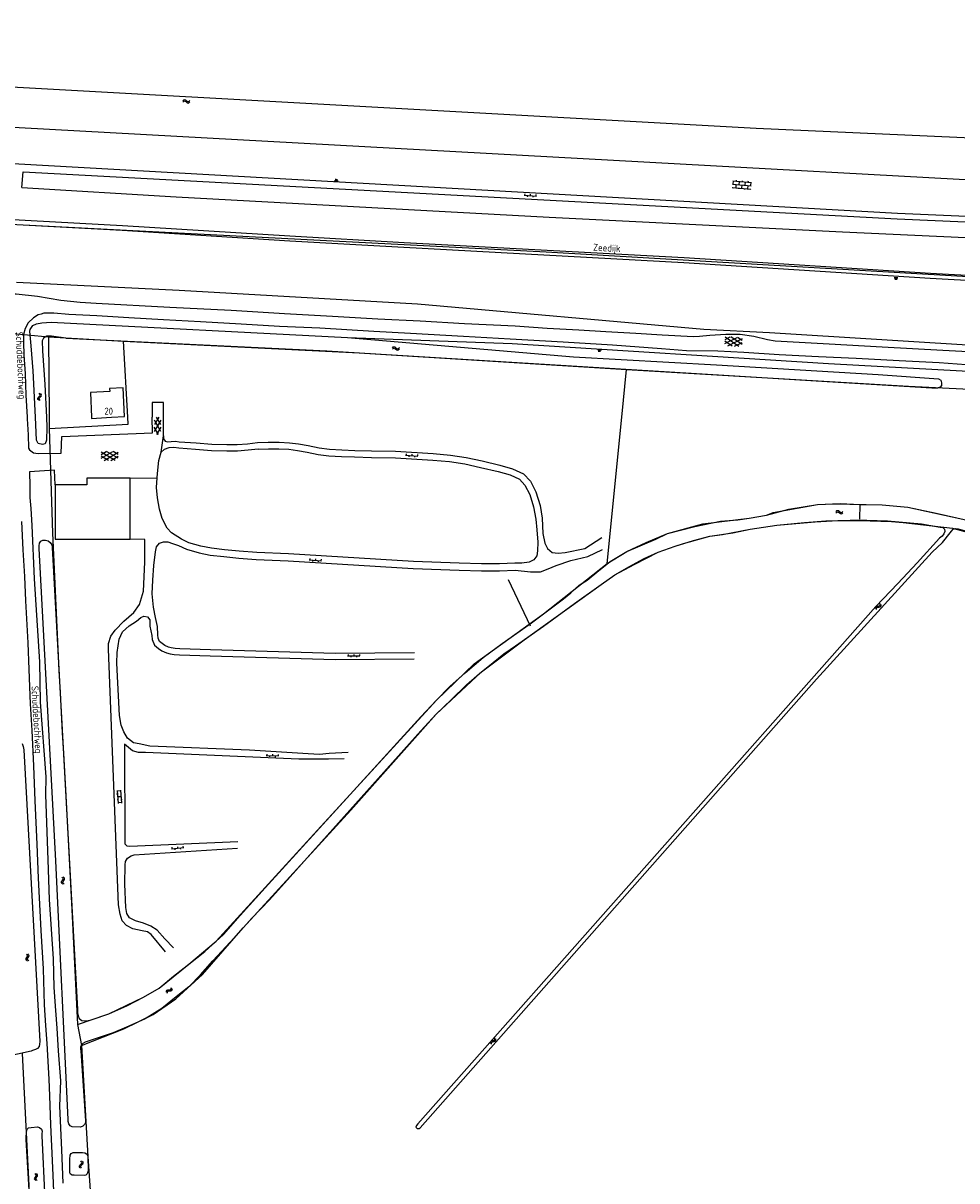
# Model space of a CAD drawing. Header units: metres. Extents: x 51973 to 58000, y 375000 to 380663.
# Tile 11 of 56: x 54981 to 55313, y 375728 to 376140. Entities that reach past the tile are written whole.
import ezdxf

# ---------------------------------------------------------------- set-up
doc = ezdxf.new("R2010")
doc.units = ezdxf.units.M
doc.header["$LTSCALE"] = 0.1
doc.layers.get('0').update_dxf_attribs({"linetype": 'CONTINUOUS'})
doc.layers.add('B-WA-OG-TOPOGRAFIE-G', color=253, linetype='CONTINUOUS')
doc.styles.add('ISOCP', font='ISOCP.shx', dxfattribs={"height": 1.8})

# ---------------------------------------------------------------- blocks, each defined once
blk = doc.blocks.new('BIJPIJL')
at = {"color": 0}
blk.add_line((0, 0), (1, 0), dxfattribs=at)
blk = doc.blocks.new('S05')
at = {"color": 0}
for p, q in [((0.08, 0.3), (0.38, 0.59)), ((0.11, -0.19), (0.41, 0.09)), ((0.38, 0.59), (0.68, 0.71)), ((0.41, 0.09), (0.71, 0.21)), ((0.68, 0.71), (1.01, 0.62)), ((0.71, 0.21), (1.02, 0.12)), ((1.01, 0.62), (1.33, 0.37)), ((1.02, 0.12), (1.36, -0.12)), ((1.33, 0.37), (1.66, 0.13)), ((1.66, 0.13), (1.97, 0.04)), ((1.97, 0.04), (2.28, 0.16)), ((2.28, 0.16), (2.58, 0.44)), ((1.36, -0.12), (1.68, -0.37)), ((1.68, -0.37), (2, -0.46)), ((2, -0.46), (2.31, -0.33)), ((2.31, -0.33), (2.61, -0.05))]:
    blk.add_line(p, q, dxfattribs=at)
blk = doc.blocks.new('S026')
at = {"color": 0}
for p, q in [((0, 0), (4.4, 0)), ((0.2, 0.5), (0.2, 0)), ((1.2, 0), (1.2, -0.5)), ((2.2, 0.5), (2.2, 0)), ((3.2, 0), (3.2, -0.5)), ((4.2, 0.5), (4.2, 0))]:
    blk.add_line(p, q, dxfattribs=at)
blk = doc.blocks.new('S022')
at = {"color": 0}
for p, q in [((0.01, 1.15), (0.31, 1.15)), ((0.31, -2.3), (0.31, 2.3)), ((0.31, 2.1), (1.51, 2.1)), ((0.31, 0), (1.51, 0)), ((1.51, -2.3), (1.51, 2.3)), ((1.51, 1.05), (1.81, 1.05)), ((0.01, -1.15), (0.31, -1.15)), ((0.31, -2.1), (1.51, -2.1)), ((1.51, -1.05), (1.81, -1.05))]:
    blk.add_line(p, q, dxfattribs=at)
blk = doc.blocks.new('S014')
at = {"color": 0}
for p, q in [((0, -0.75), (4.2, 1.67)), ((0, 0.65), (1.78, 1.67)), ((5.07, -1.52), (0, 1.4)), ((2.64, -1.52), (0, 0)), ((1.08, -1.52), (6.15, 1.4)), ((6.15, -0.75), (1.95, 1.67)), ((3.51, -1.52), (6.15, 0)), ((6.15, 0.65), (4.37, 1.67))]:
    blk.add_line(p, q, dxfattribs=at)
blk = doc.blocks.new('S016')
at = {"color": 0, "linetype": 'Continuous'}
for points in [[(0.01, -0.38), (2.65, 1.15)], [(2.65, -1.15), (0.01, 0.38)], [(5.07, -1.15), (1.09, 1.15)], [(1.09, -1.15), (5.07, 1.15)], [(6.16, -0.38), (3.51, 1.15)], [(3.51, -1.15), (6.16, 0.37)]]:
    blk.add_lwpolyline(points, dxfattribs=at)
blk = doc.blocks.new('S024')
at = {"color": 0}
for p, q in [((0, 1.2), (6.7, 1.2)), ((0, 0), (6.7, 0)), ((0.2, 1.2), (0.2, 0)), ((1.25, 1.5), (1.25, 1.2)), ((1.25, 0), (1.25, -1.2)), ((2.3, 1.2), (2.3, 0)), ((3.35, 1.5), (3.35, 1.2)), ((3.35, 0), (3.35, -1.2)), ((4.4, 1.2), (4.4, 0)), ((5.45, 1.5), (5.45, 1.2)), ((5.45, 0), (5.45, -1.2)), ((6.5, 1.2), (6.5, 0)), ((0, -1.2), (6.7, -1.2)), ((0.2, -1.2), (0.2, -1.5)), ((2.3, -1.2), (2.3, -1.5)), ((4.4, -1.2), (4.4, -1.5)), ((6.5, -1.2), (6.5, -1.5))]:
    blk.add_line(p, q, dxfattribs=at)
blk = doc.blocks.new('S04')
at = {"color": 0}
for p, q in [((0, 0.5), (0.5, 0.5)), ((0, 0.25), (1, 0.25)), ((0, 0), (0.5, 0)), ((0, -0.25), (1, -0.25)), ((0, -0.5), (0.5, -0.5))]:
    blk.add_line(p, q, dxfattribs=at)

msp = doc.modelspace()

# ---------------------------------------------------------------- linework, layer by layer
at = {"layer": 'B-WA-OG-TOPOGRAFIE-G'}
for points in [[(55418.82, 376094.77), (55241.83, 376102.61), (54567.26, 376140.125)], [(54563.886, 376126.752), (54606.301, 376123.735), (54650.878, 376121.017), (54730.112, 376116.543), (54811.665, 376112.302), (55415.331, 376079.076), (55431.025, 376078.14), (55438.775, 376077.734)], [(54382.351, 376084.804), (54385.062, 376086.212), (54394.646, 376090.862), (54404.566, 376095.297), (54414.271, 376098.982), (54423.366, 376101.858), (54432.246, 376104.517), (54442.858, 376107.436), (54454.102, 376110.021), (54463.24, 376111.577), (54474.584, 376113.532), (54485.062, 376114.658), (54501.077, 376115.559), (54508.554, 376116.039), (54518.963, 376115.736), (54529.823, 376115.236), (54544.164, 376114.527), (54560.148, 376113.4), (54586.623, 376111.728), (54626.058, 376109.657), (54693.036, 376105.834), (54979.767, 376090.087), (55292.055, 376072.556), (55417.472, 376067.115)], [(54402.641, 376071.499), (54411.782, 376075.689), (54418.397, 376078.241), (54425.96, 376080.957), (54434.721, 376083.791), (54449.318, 376087.813), (54460.831, 376090.639), (54478.053, 376093.051), (54482.644, 376093.821), (54488.243, 376094.105), (54498.157, 376093.505), (54538.565, 376091.545), (54615.395, 376087.137), (54694.915, 376083.1), (54726.997, 376081.462), (54851.845, 376075.107), (54942.359, 376070.523), (54967.538, 376069.157), (55167.215, 376058.858), (55404.393, 376044.989)], [(54502.196, 376093.309), (54503.213, 376093.36), (54517.79, 376094.042), (54529.119, 376093.782), (54545.556, 376093.028), (54575.662, 376090.839), (54618.509, 376088.722), (54716.877, 376083.722), (54817.309, 376078.546), (54917.074, 376073.634), (55016.701, 376068.229), (55076.193, 376064.502), (55116.763, 376062.19), (55216.271, 376056.81), (55303.787, 376051.234), (55312.348, 376050.699), (55332.778, 376049.687), (55367.376, 376047.934), (55383.082, 376047.141)], [(54980.882, 376081.694), (54981.366, 376087.251), (55291.955, 376070.505), (55389.088, 376066.323)], [(54980.882, 376081.694), (55035.709, 376078.339), (55168.259, 376071.103), (55272.532, 376065.905), (55385.668, 376060.737)], [(54956.975, 376069.73), (55016.6, 376066.495), (55076.089, 376062.768), (55116.667, 376060.456), (55216.169, 376055.076), (55303.678, 376049.501), (55312.251, 376048.965), (55332.691, 376047.952), (55367.292, 376046.199), (55384.019, 376043.99)], [(54701.715, 376057.539), (54712.43, 376056.96), (54725.54, 376056.33), (54729.61, 376056.95), (54733.26, 376057.27), (54739.85, 376056.89), (54744.85, 376056.09), (54747.8, 376054.98), (54766.79, 376053.9), (54785.25, 376052.89), (54805.07, 376051.86), (54826.14, 376050.7), (54847.59, 376049.46), (54875.98, 376047.89), (54904.9, 376046.24), (54938.22, 376044.41), (54960.21, 376043.19), (54965.86, 376043.57), (54969.86, 376044.08), (54977.62, 376043.91), (54978.85, 376043.86), (54986.51, 376043.03), (54994.72, 376041.68)], [(54978.945, 376048.058), (55036.854, 376045.127), (55121.533, 376040.373), (55223.292, 376031.28)], [(54994.72, 376041.68), (55001.66, 376040.86), (55007.36, 376040.57), (55033.51, 376039.16), (55055.24, 376038.08), (55074.28, 376036.89), (55091.32, 376035.95), (55107.41, 376035.04), (55122.46, 376034.27), (55138.18, 376033.33), (55156.22, 376032.51), (55167.59, 376031.73), (55178.89, 376031.09), (55188.46, 376030.52), (55199.06, 376029.9), (55208.48, 376029.29), (55219.65, 376028.73), (55221.75, 376028.77), (55225.38, 376029.24), (55231.05, 376029.59), (55236.15, 376029.52), (55241.09, 376028.82), (55245.88, 376027.7), (55248.67, 376027.13), (55267.85, 376026.1), (55286.61, 376025.02), (55308.24, 376023.85), (55326.06, 376022.87)], [(54987.725, 376036.69), (54986.69, 376036.36), (54984.99, 376035.31), (54983.13, 376033.52), (54982.02, 376031.51), (54981.47, 376029.39), (54981.45, 376026.53), (54981.56, 376022.24), (54982.02, 376015.47), (54982.32, 376007.82), (54982.742, 376000)], [(55322.91, 376018.21), (55306.95, 376019.35), (55292.65, 376020.08), (55277.45, 376020.86), (55264.02, 376021.45), (55250.05, 376022.15), (55237.53, 376022.98), (55228.2, 376023.45), (55217.11, 376023.62), (55208.28, 376024.33), (55190.77, 376025.68), (55173.25, 376026.68), (55154.44, 376027.8), (55137.86, 376028.71), (55119, 376029.79), (55105.97, 376030.51), (55086.75, 376031.64), (55072.52, 376032.31), (55058.89, 376033.12), (55044.38, 376033.93), (55031.29, 376034.64), (55018.96, 376035.3), (55007.6, 376036.02), (54997.64, 376036.54), (54992.22, 376036.96), (54988.76, 376037.02), (54987.725, 376036.69)], [(54983.704, 376030.554), (54983.82, 376031.234), (54984.827, 376032.631), (54986.123, 376033.2), (54987.948, 376033.571), (54991.281, 376033.786), (55096.661, 376028.368), (55176.92, 376021.428), (55227.727, 376018.679), (55285.295, 376015.163), (55306.669, 376013.648)], [(55223.292, 376031.28), (55246.646, 376030.166), (55326.438, 376025.154), (55333.868, 376024.7), (55343.135, 376024.399), (55352.839, 376024.101), (55364.942, 376024.033), (55377.356, 376024.312)], [(54970.382, 376030.491), (54990.375, 376028.627)], [(54985.731, 376000), (54984.899, 376016.548), (54984.176, 376025.402), (54983.704, 376030.554)], [(54996.472, 376028.076), (54991.482, 376028.882), (54989.765, 376028.817), (54988.605, 376028.146), (54988.112, 376027.146), (54988.241, 376023.602), (54989.08, 376011.64), (54989.649, 376000)], [(54990.375, 376028.627), (54990.56, 376000)], [(54990.375, 376028.627), (55017.077, 376027.074)], [(54996.472, 376028.076), (55089.297, 376023.563), (55267.148, 376012.746), (55306.238, 376010.389)], [(55018.514, 376000), (55017.077, 376027.074)], [(55017.077, 376027.074), (55100.809, 376022.863), (55195.77, 376017)], [(55096.661, 376028.368), (55155.098, 376026.254), (55267.601, 376019.08), (55360.47, 376013.984), (55384.992, 376013.446)], [(55194.076, 376000), (55195.77, 376017)], [(55195.77, 376017), (55296, 376011.082), (55322.526, 376009.748), (55344.846, 376007.631), (55360.438, 376005.186), (55366.03, 376004.402), (55378.826, 376002.104), (55389.078, 376000)], [(55306.669, 376013.648), (55307.462, 376013.133), (55307.7, 376012.294), (55307.747, 376011.24), (55307.219, 376010.689), (55306.238, 376010.389)], [(55017.41, 376000.259), (55016.91, 376010.41), (55012.09, 376010.18), (55012.14, 376009.1), (55005.28, 376008.76), (55005.663, 376000)], [(55027.184, 376005.219), (55027.242, 376000)], [(55031.259, 376005.193), (55027.184, 376005.219)], [(55031.225, 376000), (55031.259, 376005.193)], [(54982.742, 376000), (54982.77, 375999.49), (54983.15, 375993.72), (54983.311, 375989.064)], [(54983.311, 375989.064), (54983.633, 375988.356), (54985.047, 375987.289), (54986.652, 375987.07), (54994.899, 375987.204), (54995.12, 375993.189), (55027.303, 375994.511), (55027.242, 376000)], [(54989.649, 376000), (54989.827, 375996.354), (54989.684, 375991.865), (54989.137, 375990.588), (54988.196, 375990.362), (54986.699, 375990.631), (54986.138, 375991.902), (54985.731, 376000)], [(54990.56, 376000), (54990.585, 375996.057)], [(54990.585, 375996.057), (55018.645, 375997.524), (55018.514, 376000)], [(55005.663, 376000), (55005.68, 375999.61), (55012.729, 376000)], [(55012.729, 376000), (55017.41, 376000.259)], [(55031.182, 375993.352), (55031.225, 376000)], [(55188.89, 375947.94), (55194.076, 376000)], [(54990.585, 375996.057), (54991.786, 375958.803), (54994.049, 375909.99), (54994.478, 375902.157), (54995.266, 375887.747), (54995.659, 375880.568), (54996.492, 375865.343), (54998.084, 375836.269), (54998.704, 375824.941), (55000.631, 375784.13)], [(55030.35, 375987.53), (55031.182, 375993.352)], [(55031.182, 375993.352), (55031.263, 375992.314), (55031.808, 375991.438), (55032.775, 375991.203), (55033.976, 375991.378), (55035.534, 375991.5), (55036.821, 375991.313), (55042.837, 375990.852), (55048.416, 375990.447), (55053.786, 375990.289), (55057.41, 375990.315), (55061.123, 375990.576), (55064.702, 375990.982), (55068.449, 375991.103), (55072.334, 375991.158), (55076.029, 375990.943), (55079.24, 375990.545), (55082.702, 375989.94), (55086.613, 375989.119), (55090.26, 375988.666), (55094.631, 375988.425), (55099.183, 375988.217), (55105.168, 375988.017), (55113.745, 375987.9)], [(55019.42, 375978.394), (55028.992, 375978.493), (55029.077, 375979.991), (55029.624, 375984.57), (55030.35, 375987.53)], [(55064.872, 375988.639), (55061.338, 375988.238), (55057.501, 375987.968), (55053.76, 375987.941), (55048.296, 375988.102), (55042.662, 375988.511), (55036.642, 375988.972), (55034.893, 375989.254), (55033.097, 375989.121), (55031.48, 375988.484), (55030.35, 375987.53)], [(55064.872, 375988.639), (55068.504, 375988.756), (55072.282, 375988.809), (55075.816, 375988.604), (55078.893, 375988.222), (55082.259, 375987.634), (55086.226, 375986.801), (55090.05, 375986.326), (55094.513, 375986.08), (55099.09, 375985.871), (55105.113, 375985.67), (55113.661, 375985.553), (55126.956, 375984.786), (55132.9, 375984.215), (55138.366, 375983.392), (55143.921, 375982.188), (55150.147, 375980.719), (55154.46, 375979.503), (55157.761, 375977.939), (55159.707, 375975.894), (55161.441, 375972.586), (55162.789, 375968.108), (55163.534, 375963.743), (55163.884, 375960.01), (55164.24, 375955.616), (55164.147, 375952.554), (55163.901, 375950.751), (55162.854, 375949.336), (55161.227, 375948.421), (55158.628, 375948.118), (55156.159, 375948.11), (55150.654, 375947.855), (55144.304, 375947.87), (55136.369, 375948.123), (55120.044, 375948.685)], [(55113.745, 375987.9), (55127.136, 375987.127), (55133.187, 375986.546), (55138.79, 375985.702), (55144.439, 375984.478), (55150.735, 375982.992), (55155.287, 375981.709), (55159.161, 375979.874), (55161.634, 375977.274), (55163.624, 375973.478), (55165.079, 375968.646), (55165.848, 375964.138), (55166.066, 375958.715), (55166.815, 375955.263), (55167.66, 375953.34), (55169.321, 375951.945)], [(54992.73, 375975.965), (54992.528, 375981.199), (54983.604, 375980.605)], [(54983.604, 375980.605), (54983.78, 375975.51), (54983.71, 375971.43), (54984.05, 375967.57), (54984.44, 375961.56), (54985.25, 375942.58), (54987.11, 375912.99), (54987.43, 375898.72), (54989.39, 375872.16), (54989.25, 375865.79), (54990.1, 375842.65), (54990.65, 375828.5), (54992.01, 375807.47), (54992.2, 375797.21), (54992.84, 375789.05), (54993.3, 375782.81), (54993.74, 375774.7), (54994.58, 375764.11), (54994.31, 375755.04), (54995, 375739.53), (54995.45, 375727.69)], [(55019.431, 375956.656), (55019.42, 375978.394), (55003.938, 375978.386), (55003.94, 375975.97), (54992.73, 375975.965), (54992.739, 375956.644), (55019.431, 375956.656)], [(55120.044, 375948.685), (55075.626, 375951.377), (55064.357, 375951.932), (55058.184, 375952.419), (55052.906, 375952.912), (55048.246, 375953.422), (55044.45, 375954.159), (55040.294, 375955.368), (55037.574, 375956.643), (55034.092, 375958.861), (55032.542, 375960.571), (55030.755, 375963.942), (55029.825, 375967.341), (55029.077, 375971.35), (55028.796, 375975.064), (55028.992, 375978.493)], [(55045.945, 375810.019), (55052.601, 375816.125), (55058.444, 375822.858), (55067.387, 375832.662), (55097.557, 375865.814), (55122.648, 375893.479), (55128.302, 375899.403), (55133.059, 375904.244), (55138.495, 375909.121), (55144.847, 375914.541), (55151.624, 375919.607), (55162.067, 375926.907), (55173.373, 375935.49), (55176.02, 375937.622), (55179.004, 375940.239), (55181.84, 375942.126), (55185.249, 375944.927), (55189.949, 375948.755), (55195.91, 375952.219), (55202.738, 375955.412), (55210.343, 375958.655), (55220.051, 375961.144), (55229.198, 375962.997), (55235.389, 375963.506), (55239.393, 375964.114), (55245.567, 375965.241), (55253.506, 375967.277), (55263.642, 375968.935), (55271.74, 375969.333), (55278.896, 375969.029), (55286.693, 375968.841), (55295.764, 375968.069), (55305.875, 375965.845), (55381.367, 375948.841)], [(55188.89, 375947.94), (55195.91, 375952.219), (55206.176, 375956.645), (55210.343, 375958.655), (55222.953, 375962.051), (55239.393, 375964.114), (55245.567, 375965.241), (55247.904, 375966.131), (55263.642, 375968.935), (55269.469, 375969.221), (55286.693, 375968.841), (55295.764, 375968.069), (55315.338, 375963.713), (55343.031, 375957.476), (55410.539, 375942.088), (55435.601, 375936.105), (55444.036, 375934.081)], [(55278.687, 375969.025), (55278.641, 375963.755)], [(54992.07, 375730.353), (54991.84, 375735.76), (54991.23, 375748.43), (54990.83, 375758.66), (54990.56, 375764.63), (54989.83, 375777.38), (54989.4, 375783.78), (54988.93, 375791.05), (54988.59, 375803.84), (54987.81, 375817.45), (54986.83, 375836.11), (54986.34, 375848.2), (54985.6, 375863.57), (54985.1, 375876), (54984.53, 375888.65), (54983.98, 375898.1), (54983.49, 375910.35), (54983.15, 375919.74), (54982.31, 375934.76), (54981.93, 375943.35), (54981.4, 375952.9), (54980.86, 375962.96)], [(55002.09, 375776.564), (55017.106, 375782.595), (55027.586, 375787.606), (55035.656, 375793.181), (55045.08, 375801.878), (55059.517, 375818.429), (55097.875, 375860.307), (55128.119, 375894.452), (55144.257, 375909.434), (55159.364, 375920.909), (55186.74, 375940.551), (55191.684, 375943.973), (55198.557, 375947.675), (55207.014, 375952.048), (55213.105, 375954.193), (55216.109, 375955.085), (55225.438, 375957.661), (55229.862, 375958.354), (55239.768, 375960.238), (55249.236, 375961.601), (55262.862, 375962.805), (55270.929, 375963.317), (55282.366, 375963.151), (55289.936, 375962.947), (55294.08, 375962.622), (55311.676, 375960.518), (55383.415, 375941.301)], [(55044.328, 375801.776), (55048.789, 375806.669), (55053.376, 375811.756), (55057.728, 375816.393), (55062.591, 375821.928), (55068.861, 375828.367), (55074.297, 375834.318), (55122.742, 375888.478), (55128.119, 375894.452), (55133.565, 375899.607), (55138.916, 375904.885), (55143.601, 375908.833), (55148.364, 375912.739), (55152.241, 375915.821), (55156.312, 375918.777), (55166.305, 375925.756), (55177.314, 375933.831), (55186.74, 375940.551), (55191.684, 375943.973), (55196.606, 375946.778), (55202.073, 375949.802), (55207.014, 375952.048), (55213.105, 375954.193), (55219.607, 375956.124), (55225.438, 375957.661), (55233.625, 375958.872), (55239.768, 375960.238), (55249.236, 375961.601), (55259.108, 375962.611), (55266.596, 375963.191), (55275.345, 375963.446), (55281.159, 375963.451), (55288.515, 375963.18), (55300.64, 375962.095), (55307.327, 375960.933)], [(55307.327, 375960.933), (55308.196, 375960.742), (55308.833, 375960.201), (55308.901, 375959.362), (55308.553, 375958.539), (55307.964, 375957.704), (55307.062, 375956.981), (55299.052, 375948.177), (55292.253, 375940.882), (55284.387, 375932.731), (55121.575, 375748.816), (55121.115, 375748.216), (55120.873, 375747.588), (55121.352, 375747.092), (55122.048, 375747.047), (55122.514, 375747.288)], [(55122.514, 375747.288), (55263.266, 375906.89), (55304.469, 375952), (55308.159, 375955.427), (55310.874, 375958.851), (55311.256, 375959.494), (55311.837, 375960.15), (55312.742, 375960.395), (55313.716, 375960.339), (55314.503, 375960.091), (55380.657, 375942.076)], [(55169.321, 375951.945), (55171.46, 375951.627), (55173.979, 375951.932), (55180.979, 375953.327), (55186.977, 375957.247)], [(55044.328, 375801.776), (55040.205, 375797.429), (55035.777, 375793.948), (55030.606, 375789.779), (55024.776, 375786.111), (55018.905, 375783.461), (55013.345, 375781.157), (55006.648, 375778.816), (55003.364, 375777.742), (55002.613, 375777.372), (55002.055, 375776.815), (55001.786, 375775.989), (55001.759, 375775.273), (55001.897, 375774.691), (55003.51, 375749.844), (55003.467, 375749.228), (55003.201, 375748.501), (55002.582, 375747.907), (55001.794, 375747.597), (54998.77, 375747.649), (54998.087, 375748.033), (54997.556, 375748.749), (54997.368, 375749.572), (54997.395, 375750.328), (54993.02, 375842.252), (54987.021, 375953.33), (54987.035, 375954.265), (54987.11, 375955.218), (54987.614, 375955.936), (54988.346, 375956.347), (54989.321, 375956.311), (54990.189, 375956.1), (54990.982, 375955.473), (54991.489, 375954.638), (54991.655, 375953.736)], [(54991.655, 375953.736), (55000.648, 375789.41), (55000.664, 375788.215), (55000.862, 375787.112), (55001.285, 375786.161), (55002.254, 375785.448), (55003.325, 375785.329), (55004.404, 375785.449), (55005.208, 375785.658), (55011.821, 375787.883), (55018.236, 375790.693), (55024.104, 375793.801), (55029.697, 375797), (55034.772, 375801.252), (55040.245, 375805.53), (55045.945, 375810.019)], [(55031.966, 375809.937), (55026.859, 375816.138), (55025.519, 375817.063), (55023.641, 375817.431), (55020.32, 375818.071), (55018.055, 375819.27), (55016.543, 375820.918), (55015.813, 375823.255), (55015.241, 375826.64), (55011.641, 375917.481), (55011.677, 375919.53), (55012.511, 375922.167), (55014.043, 375924.321), (55017.187, 375927.49), (55020.687, 375930.626), (55022.763, 375933.476), (55024.128, 375938.105), (55024.571, 375948.501), (55024.551, 375956.585), (55019.431, 375956.656)], [(55120.441, 375916.237), (55092.301, 375916.02), (55047.929, 375917.278), (55037.071, 375917.619), (55035.324, 375917.763), (55033.998, 375917.991), (55033.012, 375918.226), (55031.701, 375918.852), (55030.789, 375919.503), (55029.843, 375920.294), (55029.369, 375921.486), (55029.252, 375922.645), (55029.102, 375925.597), (55028.405, 375928.829), (55027.722, 375932.437), (55027.259, 375937.153), (55027.439, 375942.044), (55027.811, 375947.287), (55028.349, 375952.145), (55028.732, 375953.883), (55029.816, 375955.216), (55031.228, 375955.702), (55032.759, 375955.645), (55034.471, 375955.104), (55036.52, 375954.394), (55039.415, 375953.037), (55043.865, 375951.742), (55047.874, 375950.964), (55052.655, 375950.441), (55057.971, 375949.944), (55064.198, 375949.453), (55075.49, 375948.897), (55119.926, 375946.204), (55136.287, 375945.641), (55144.261, 375945.386)], [(55144.261, 375945.386), (55150.709, 375945.371), (55156.274, 375945.629), (55161.619, 375945.002), (55165.223, 375945.028), (55167.932, 375946.123), (55170.801, 375947.271), (55175.965, 375949.092), (55182.05, 375950.52), (55187.236, 375952.937)], [(55000.631, 375784.13), (55011.821, 375787.883), (55024.104, 375793.801), (55029.697, 375797), (55040.245, 375805.53), (55049.946, 375813.69), (55085.976, 375853.223), (55128.302, 375899.403), (55141.612, 375912.345), (55166.244, 375930.078), (55188.89, 375947.94)], [(55096.854, 375880.752), (55090.111, 375880.403), (55086.734, 375880.07), (55082.681, 375880.299), (55061.747, 375881.668), (55026.418, 375883.03), (55022.606, 375883.848), (55020.61, 375884.26), (55018.398, 375885.834), (55017.092, 375888.192), (55016.162, 375890.516), (55015.631, 375893.94), (55014.685, 375912.551), (55014.727, 375916.411), (55015.437, 375921.084), (55016.647, 375923.648), (55018.979, 375925.891), (55021.665, 375927.464), (55023.126, 375928.744), (55024.261, 375929.3), (55025.544, 375928.994), (55026.341, 375927.929), (55026.437, 375925.676), (55027.117, 375922.429), (55027.264, 375920.972), (55028.05, 375918.996), (55029.476, 375917.804), (55030.607, 375916.997), (55032.293, 375916.192), (55033.567, 375915.888), (55035.054, 375915.632), (55036.949, 375915.476), (55047.865, 375915.133), (55092.24, 375913.875), (55120.38, 375914.092)], [(54981.039, 375883.966), (54981.381, 375882.978), (54981.573, 375881.717), (54987.248, 375778.038), (54987.213, 375777.103)], [(55095.5, 375878.592), (55089.9, 375878.44), (55085.777, 375878.393), (55079.327, 375878.432), (55024.781, 375880.741), (55022.335, 375880.831), (55020.266, 375881.405), (55017.388, 375883.801), (55017.436, 375848.938), (55017.434, 375848.321), (55018.245, 375847.654), (55019.214, 375847.479), (55057.664, 375849.207)], [(55034.765, 375811.327), (55031.738, 375814.564), (55028.985, 375817.632), (55026.727, 375819.049), (55024.156, 375820.06), (55021.243, 375820.964), (55019.169, 375821.956), (55018.154, 375823.586), (55017.814, 375825.689), (55017.523, 375834.002), (55017.557, 375840.87), (55017.7, 375842.059), (55018.459, 375843.186), (55019.704, 375844.016), (55020.815, 375844.453), (55057.573, 375846.741)], [(55000.631, 375784.13), (55002.09, 375776.564)], [(54987.213, 375777.103), (54987.025, 375776.314), (54986.421, 375775.6), (54985.748, 375775.147), (54984.719, 375774.786), (54984.215, 375774.626), (54864.266, 375748.307), (54745.261, 375721.696), (54740.564, 375720.674), (54734.963, 375719.427), (54730.598, 375718.195), (54726.422, 375716.716), (54722.532, 375714.888), (54717.492, 375712.108), (54706.219, 375705.515)], [(55002.09, 375776.564), (55004.335, 375737.178), (55005.344, 375723.386), (55006.607, 375652.949), (55008.914, 375619.386), (55010.533, 375591.697), (55010.737, 375576.38), (55012.285, 375552.049), (55014.064, 375506.566), (55015.819, 375476.717), (55017.324, 375441.402), (55017.517, 375437.542)], [(55019.419, 375000), (55016.394, 375070.399), (55011.59, 375169.451), (55009.188, 375218.976), (55005.685, 375294.731), (54999.676, 375415.221), (54998.174, 375441.606), (54995.249, 375514.103), (54991.769, 375574.889), (54988.874, 375644.34), (54987.84, 375653.435), (54984.388, 375708.022), (54981.169, 375773.78)], [(54989.064, 375722.005), (54988.961, 375721.372), (54988.917, 375720.716), (54988.496, 375720.095), (54987.96, 375719.577), (54985.543, 375719.368), (54984.591, 375719.482), (54984.047, 375719.841), (54983.809, 375720.407), (54983.779, 375721.205), (54982.439, 375743.194), (54982.463, 375744.368), (54982.493, 375745.183), (54982.524, 375746.038), (54982.753, 375746.846), (54983.31, 375747.383), (54984.231, 375747.508), (54986.486, 375747.664), (54987.197, 375747.498), (54987.83, 375746.858), (54988.063, 375746.133), (54988.028, 375745.198), (54988.043, 375744.521), (54989.064, 375722.005)], [(55004.413, 375732.23), (55004.372, 375731.654), (55004.128, 375730.967), (55003.674, 375730.545), (55003.011, 375730.371), (54999.431, 375730.463), (54998.776, 375730.527), (54998.191, 375730.867), (54997.891, 375731.376), (54997.893, 375731.973), (54998.004, 375736.588), (54998.029, 375737.264), (54998.041, 375737.582), (54998.42, 375738.165), (54999.13, 375738.517), (55002.415, 375738.516), (55003.327, 375738.402), (55003.893, 375738.103), (55004.194, 375737.634), (55004.293, 375737.073), (55004.413, 375732.23)], [(55006.06, 375428.8), (55005.58, 375442.48), (55004.95, 375455.88), (55004.21, 375471.24), (55003.35, 375490.43), (55002.89, 375498.73), (55002.37, 375512.8), (55001.3, 375533.42), (55000.46, 375549.66), (54999.68, 375565.76), (54999.15, 375579.13), (54998.16, 375599.36), (54997.12, 375621.41), (54996.05, 375641.84), (54995.46, 375655.98), (54994.57, 375671.03), (54993.85, 375689.75), (54993.15, 375704.37), (54992.54, 375719.3), (54992.07, 375730.353)]]:
    msp.add_lwpolyline(points, dxfattribs=at)

# ---------------------------------------------------------------- block references
for name, p, rotation in [('S05', (55038.001, 376112.296), 356.7311470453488), ('S04', (55092.657, 376083.702), 86.92838704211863), ('S024', (55233.441, 376082.856), 355.4694794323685), ('S026', (55159.366, 376078.985), 355.640848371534), ('S04', (55291.537, 376049.823), 267.5681388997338), ('S014', (55230.774, 376027.023), 356.2164097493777), ('S05', (55112.478, 376024.407), 358.0507458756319), ('S04', (55186.186, 376024.285), 265.6223408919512), ('S05', (54987.161, 376005.916), 83.16632765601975), ('S016', (55029.096, 375993.866), 89.4270613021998), ('S026', (55117.271, 375986.563), 355.5265935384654), ('S05', (55270.132, 375966.213), 357.2491652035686), ('S026', (55083, 375949.279), 355.9266355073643), ('S05', (55284.416, 375931.672), 43.13672087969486), ('S026', (55096.666, 375915.12), 0.9166542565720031), ('S026', (55067.769, 375879.759), 358.0507458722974), ('S022', (55016.45, 375865.12), 185.4539188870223), ('S026', (55034.026, 375846.581), 5.739098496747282), ('S05', (54995.702, 375833.899), 92.57914750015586), ('S05', (54983.148, 375806.557), 94.07336449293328), ('S05', (55032.384, 375795.254), 40.98653320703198), ('S05', (55147.608, 375777.109), 48.48538074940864), ('S05', (55001.912, 375732.949), 80.33049474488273), ('S05', (54986.201, 375728.508), 94.35915162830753)]:
    msp.add_blockref(name, p, dxfattribs=dict(at, rotation=rotation))
msp.add_blockref('S014', (55009.026, 375986.144), dxfattribs=at)
at = {"layer": 'B-WA-OG-TOPOGRAFIE-G', "color": 7, "xscale": 18.23587365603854, "yscale": 18.23587365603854, "rotation": 115.6994690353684}
msp.add_blockref('BIJPIJL', (55161.725, 375925.705), dxfattribs=at)

# ---------------------------------------------------------------- texts
at = {"layer": 'B-WA-OG-TOPOGRAFIE-G', "style": 'ISOCP'}
for s, rotation, p in [('Zeedijk', 357.19195, (55183.879, 376059.2)), ('Schuddebochtweg', 272.69361, (54978.714, 376030.37)), ('Schuddebochtweg', 273.26885, (54984.275, 375904.399))]:
    msp.add_text(s, height=2.5, rotation=rotation, dxfattribs=at).set_placement(p)
msp.add_text('20', height=2.5, dxfattribs=at).set_placement((55010.213, 376000.9))

doc.saveas('drawing.dxf')
